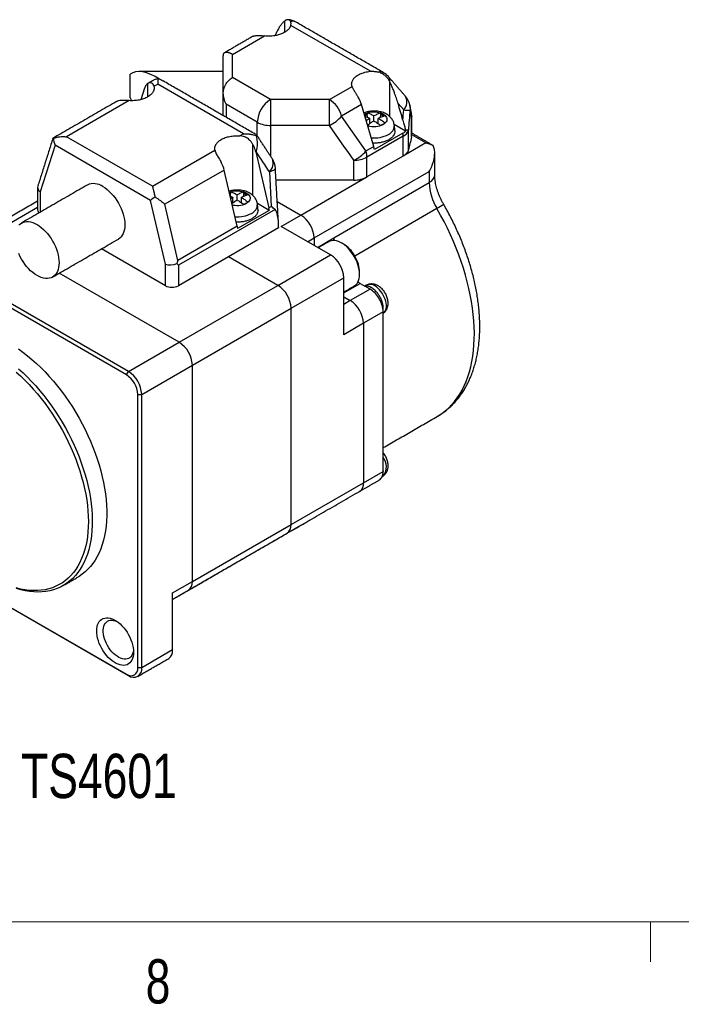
# Model space of a CAD drawing. Header units: millimetres. Extents: x 11 to 421, y 5 to 275.
# Tile 2 of 14: x 32 to 68, y 6 to 58. Entities that reach past the tile are written whole.
import ezdxf

# ---------------------------------------------------------------- set-up
doc = ezdxf.new("R2010")
doc.units = ezdxf.units.MM
doc.styles.add('SLDTEXTSTYLE0', font='TXT', dxfattribs={"width": 0.75})

msp = doc.modelspace()

# ---------------------------------------------------------------- linework, layer by layer
at = {"color": 7, "linetype": 'Continuous', "lineweight": 30}
for p, q in [((46.238, 58.364), (46.238, 57.76)), ((50.851, 55.666), (46.573, 58.135)), ((43.45, 56.577), (45.165, 57.567)), ((42.95, 54.51), (42.95, 56.444)), ((43.45, 55.326), (43.45, 56.577)), ((37.95, 54.232), (37.95, 55.504)), ((45.485, 54.151), (43.45, 55.326)), ((51.895, 53.235), (51.895, 55.098)), ((38.531, 54.152), (38.73, 54.781)), ((38.884, 55.003), (38.884, 54.289)), ((39.226, 54.863), (39.425, 54.978)), ((44.039, 52.315), (39.425, 54.978)), ((42.95, 53.282), (42.95, 54.51)), ((48.652, 54.151), (49.867, 54.853)), ((37.888, 54.091), (34.527, 52.15)), ((48.652, 54.151), (45.485, 54.151)), ((44.778, 52.927), (43.096, 53.898)), ((43.096, 53.898), (43.096, 53.197)), ((50.376, 53.878), (49.308, 53.262)), ((51.03, 51.628), (50.376, 53.878)), ((52.341, 53.935), (52.642, 53.588)), ((44.778, 52.195), (44.778, 52.927)), ((50.616, 51.388), (49.308, 53.262)), ((50.684, 53.344), (50.553, 53.269)), ((50.684, 53.43), (50.684, 53.344)), ((50.816, 52.848), (50.816, 53.139)), ((51.046, 53.006), (51.046, 53.272)), ((51.276, 52.847), (51.276, 53.139)), ((51.409, 53.344), (51.409, 53.43)), ((51.55, 53.263), (51.409, 53.344)), ((53.064, 52.146), (53.064, 53.167)), ((48.652, 52.757), (45.485, 52.757)), ((45.485, 52.757), (45.485, 51.111)), ((52.745, 52.45), (52.133, 52.803)), ((52.895, 51.439), (52.895, 52.505)), ((39.14, 49.487), (34.527, 52.15)), ((44.039, 52.315), (43.84, 52.2)), ((52.612, 52.176), (50.667, 51.053)), ((52.598, 52.342), (51.068, 51.459)), ((52.612, 51.109), (52.612, 52.176)), ((53.839, 51.818), (53.074, 52.26)), ((33.912, 51.689), (33.121, 49.185)), ((39.047, 48.724), (33.912, 51.689)), ((39.14, 49.487), (42.501, 51.428)), ((44.541, 48.99), (44.541, 51.737)), ((44.695, 51.338), (44.714, 51.349)), ((44.695, 51.338), (45.393, 48.321)), ((50.616, 51.388), (51.03, 51.628)), ((53.839, 51.818), (52.612, 51.109)), ((49.96, 49.818), (49.96, 50.884)), ((52.612, 51.109), (50.667, 49.987)), ((50.667, 49.987), (50.667, 51.053)), ((42.998, 50.358), (39.816, 48.521)), ((43.696, 47.341), (42.998, 50.358)), ((47.829, 46.715), (54.016, 50.287)), ((54.016, 50.287), (54.016, 49.684)), ((45.425, 50.259), (45.53, 48.4)), ((49.96, 49.818), (45.785, 49.818)), ((47.122, 47.94), (50.667, 49.987)), ((48.89, 46.724), (54.016, 49.684)), ((33.121, 49.185), (33.121, 48.099)), ((39.839, 45.307), (39.047, 48.724)), ((43.33, 49.099), (43.294, 49.078)), ((43.33, 49.185), (43.33, 49.099)), ((43.463, 48.602), (43.463, 48.894)), ((43.692, 48.761), (43.692, 49.026)), ((43.922, 48.602), (43.922, 48.894)), ((44.055, 49.099), (44.055, 49.185)), ((44.196, 49.017), (44.055, 49.099)), ((32.975, 48.346), (30.505, 46.92)), ((40.514, 45.505), (39.816, 48.521)), ((45.73, 48.238), (40.546, 45.246)), ((45.417, 48.19), (43.72, 47.21)), ((45.417, 48.19), (44.78, 48.558)), ((45.393, 48.321), (45.53, 48.4)), ((45.849, 48.675), (47.122, 47.94)), ((45.849, 48.675), (47.122, 47.94)), ((54.431, 48.289), (50.016, 45.74)), ((46.061, 47.328), (47.122, 47.94)), ((43.696, 47.341), (40.514, 45.505)), ((45.92, 47.246), (43.233, 45.695)), ((45.92, 47.267), (45.92, 47.246)), ((48.713, 45.797), (46.061, 47.328)), ((37.753, 39.347), (25.025, 46.695)), ((37.859, 39.531), (25.131, 46.879)), ((47.476, 46.511), (47.829, 46.715)), ((47.829, 46.715), (47.829, 46.307)), ((47.829, 46.715), (47.829, 46.307)), ((48.006, 46.205), (48.89, 46.715)), ((39.839, 44.144), (36.405, 46.126)), ((43.233, 45.695), (40.546, 44.144)), ((45.884, 44.164), (43.233, 45.695)), ((45.884, 44.164), (43.233, 45.695)), ((45.884, 44.164), (48.713, 45.797)), ((39.839, 44.144), (39.839, 45.307)), ((40.546, 45.246), (40.546, 44.144)), ((40.581, 41.103), (34.142, 44.82)), ((40.581, 41.103), (34.142, 44.82)), ((46.592, 42.94), (49.42, 44.572)), ((49.42, 41.51), (49.42, 44.572)), ((40.581, 41.103), (45.884, 44.164)), ((49.42, 43.756), (50.304, 44.266)), ((50.834, 43.96), (49.773, 43.347)), ((50.304, 44.266), (50.553, 44.122)), ((50.834, 43.96), (50.553, 44.122)), ((49.42, 43.552), (49.773, 43.347)), ((49.42, 43.552), (49.773, 43.347)), ((41.288, 39.878), (46.592, 42.94)), ((46.592, 31.304), (46.592, 42.94)), ((46.592, 31.304), (46.592, 42.94)), ((49.773, 43.347), (49.42, 43.143)), ((51.541, 42.735), (50.481, 42.123)), ((51.541, 34.202), (51.541, 42.735)), ((50.481, 42.123), (49.42, 41.51)), ((50.481, 42.123), (50.481, 33.549)), ((50.481, 42.123), (50.481, 33.549)), ((37.859, 39.531), (40.581, 41.103)), ((38.566, 38.306), (41.288, 39.878)), ((41.288, 28.242), (41.288, 39.878)), ((41.288, 28.242), (41.288, 39.878)), ((37.753, 39.347), (37.859, 39.531)), ((38.354, 38.306), (38.566, 38.306)), ((38.354, 23.609), (38.354, 38.306)), ((38.566, 23.609), (38.566, 38.306)), ((50.481, 33.549), (51.541, 34.161)), ((51.541, 34.202), (51.541, 34.161)), ((46.592, 31.304), (50.481, 33.549)), ((41.288, 28.242), (46.592, 31.304)), ((26.423, 29.802), (37.753, 23.262)), ((26.423, 29.802), (37.859, 23.2)), ((40.228, 27.63), (41.288, 28.242)), ((40.228, 24.568), (40.228, 27.63)), ((40.228, 24.568), (38.566, 23.609)), ((38.566, 23.609), (38.354, 23.609)), ((37.753, 23.262), (37.859, 23.2))]:
    msp.add_line(p, q, dxfattribs=at)
at = {"color": 7, "linetype": 'Continuous', "lineweight": 0}
for p, q in [((415.957, 9.959), (15.907, 9.959)), ((65.907, 9.959), (65.907, 7.805))]:
    msp.add_line(p, q, dxfattribs=at)
at = {"color": 7, "linetype": 'Continuous', "lineweight": 30, "flags": 128}
for points in [[(50.528, 53.357), (50.535, 53.361), (50.613, 53.403), (50.701, 53.438), (50.798, 53.464), (50.9, 53.481), (51.006, 53.49), (51.113, 53.489), (51.218, 53.478), (51.319, 53.458), (51.414, 53.43), (51.5, 53.393), (51.576, 53.35), (51.639, 53.3), (51.688, 53.245), (51.722, 53.187), (51.74, 53.126), (51.742, 53.065), (51.728, 53.004), (51.698, 52.945), (51.652, 52.889), (51.593, 52.838), (51.52, 52.792), (51.436, 52.754), (51.344, 52.724), (51.244, 52.702), (51.14, 52.689), (51.033, 52.685), (50.927, 52.691), (50.823, 52.706), (50.725, 52.731), (50.708, 52.736)], [(53.074, 53.246), (53.073, 53.234), (53.064, 53.167)], [(45.748, 50.464), (45.743, 50.436), (45.724, 50.405), (45.69, 50.374), (45.643, 50.343), (45.582, 50.314), (45.509, 50.285), (45.425, 50.259)], [(36.48, 49.472), (36.596, 49.398), (36.711, 49.312), (36.824, 49.214), (36.933, 49.106), (37.038, 48.988), (37.138, 48.861), (37.231, 48.727), (37.317, 48.587), (37.395, 48.443), (37.465, 48.295), (37.524, 48.146), (37.574, 47.996), (37.613, 47.847), (37.642, 47.7), (37.659, 47.557), (37.664, 47.42), (37.659, 47.289), (37.642, 47.166), (37.613, 47.052), (37.574, 46.949), (37.524, 46.856), (37.465, 46.775), (37.395, 46.708), (37.317, 46.653), (37.317, 46.653)], [(43.274, 49.165), (43.348, 49.192), (43.444, 49.219), (43.547, 49.236), (43.652, 49.244), (43.759, 49.243), (43.864, 49.233), (43.965, 49.213), (44.06, 49.185), (44.146, 49.148), (44.222, 49.105), (44.285, 49.055), (44.334, 49), (44.368, 48.942), (44.387, 48.881), (44.389, 48.819), (44.374, 48.758), (44.344, 48.699), (44.299, 48.643), (44.239, 48.592), (44.166, 48.547), (44.083, 48.509), (43.99, 48.478), (43.89, 48.456), (43.786, 48.444), (43.679, 48.44), (43.573, 48.446), (43.469, 48.461), (43.435, 48.468)], [(54.434, 37.111), (54.501, 37.15), (54.692, 37.277), (54.875, 37.417), (55.049, 37.57), (55.214, 37.737), (55.369, 37.917), (55.515, 38.11), (55.65, 38.315), (55.776, 38.532), (55.891, 38.761), (55.995, 39.001), (56.089, 39.252), (56.172, 39.513), (56.244, 39.785), (56.305, 40.066), (56.354, 40.356), (56.392, 40.655), (56.419, 40.962), (56.434, 41.276), (56.438, 41.598), (56.43, 41.926), (56.411, 42.26), (56.38, 42.6), (56.338, 42.944), (56.284, 43.293), (56.22, 43.645), (56.144, 44.001), (56.057, 44.359), (55.96, 44.719), (55.851, 45.08), (55.732, 45.442), (55.603, 45.804), (55.464, 46.165), (55.315, 46.525), (55.156, 46.884), (54.988, 47.24), (54.811, 47.593), (54.625, 47.943), (54.431, 48.289)], [(31.96, 47.391), (32.029, 47.459), (32.107, 47.513), (32.193, 47.554), (32.286, 47.58), (32.386, 47.591), (32.491, 47.588), (32.601, 47.57), (32.713, 47.538), (32.828, 47.491), (32.944, 47.431)], [(32.944, 47.431), (33.06, 47.357), (33.175, 47.271), (33.288, 47.173), (33.398, 47.065), (33.503, 46.947), (33.602, 46.82), (33.696, 46.686), (33.782, 46.546), (33.86, 46.402), (33.929, 46.254), (33.989, 46.105), (34.039, 45.954), (34.078, 45.806), (34.106, 45.659), (34.123, 45.516), (34.129, 45.379), (34.123, 45.248), (34.106, 45.125), (34.078, 45.011), (34.039, 44.908), (33.989, 44.815), (33.929, 44.734), (33.86, 44.667), (33.782, 44.612), (33.696, 44.572), (33.602, 44.546), (33.503, 44.534), (33.398, 44.538), (33.288, 44.556), (33.175, 44.588), (33.06, 44.635), (32.944, 44.695), (32.828, 44.769), (32.713, 44.855), (32.601, 44.952), (32.491, 45.061), (32.386, 45.179), (32.286, 45.305), (32.193, 45.439), (32.107, 45.579), (32.029, 45.724), (31.96, 45.871)], [(49.988, 44.129), (50.007, 44.14), (50.075, 44.194), (50.134, 44.26), (50.183, 44.339), (50.222, 44.43), (50.25, 44.53), (50.268, 44.641), (50.273, 44.759), (50.268, 44.883), (50.25, 45.013), (50.222, 45.147), (50.183, 45.282), (50.134, 45.418), (50.075, 45.553), (50.007, 45.685), (49.93, 45.812), (49.847, 45.934), (49.756, 46.049), (49.661, 46.155), (49.561, 46.252), (49.458, 46.337), (49.354, 46.411), (49.248, 46.471), (49.144, 46.519), (49.041, 46.552), (48.941, 46.571), (48.846, 46.575), (48.755, 46.564), (48.672, 46.539), (48.614, 46.511)], [(51.558, 42.673), (51.6, 42.71), (51.644, 42.768), (51.678, 42.838), (51.7, 42.919), (51.712, 43.01), (51.712, 43.107), (51.7, 43.211), (51.678, 43.318), (51.644, 43.427), (51.6, 43.536), (51.547, 43.642), (51.485, 43.745), (51.416, 43.841), (51.34, 43.929), (51.261, 44.008), (51.178, 44.076), (51.093, 44.131)], [(31.943, 40.749), (32.188, 40.571), (32.431, 40.381), (32.672, 40.18), (32.91, 39.967), (33.144, 39.744), (33.375, 39.51), (33.602, 39.266), (33.824, 39.013), (34.04, 38.751), (34.251, 38.481), (34.456, 38.204), (34.654, 37.919), (34.845, 37.629), (35.028, 37.332), (35.204, 37.03), (35.371, 36.724), (35.529, 36.414), (35.679, 36.101), (35.82, 35.786), (35.95, 35.469), (36.071, 35.15), (36.182, 34.832), (36.282, 34.513), (36.372, 34.196), (36.451, 33.88), (36.519, 33.567), (36.576, 33.257), (36.622, 32.951), (36.656, 32.649), (36.679, 32.352), (36.691, 32.06), (36.691, 31.775), (36.679, 31.497), (36.656, 31.227), (36.622, 30.964), (36.576, 30.711), (36.519, 30.466), (36.451, 30.231), (36.372, 30.007), (36.282, 29.793), (36.182, 29.591), (36.071, 29.4), (35.95, 29.221), (35.82, 29.055), (35.679, 28.902), (35.529, 28.762), (35.371, 28.635), (35.204, 28.522), (35.138, 28.483)], [(31.83, 39.506), (32.064, 39.293), (32.295, 39.069), (32.522, 38.835), (32.744, 38.591), (32.962, 38.339), (33.173, 38.078), (33.38, 37.808), (33.579, 37.532), (33.772, 37.249), (33.958, 36.96), (34.136, 36.665), (34.307, 36.365), (34.469, 36.061), (34.622, 35.754), (34.766, 35.444), (34.901, 35.132), (35.026, 34.818), (35.141, 34.504), (35.246, 34.189), (35.341, 33.875), (35.425, 33.563), (35.498, 33.252), (35.56, 32.944), (35.611, 32.64), (35.651, 32.339), (35.679, 32.043), (35.696, 31.752), (35.702, 31.468), (35.702, 31.468)], [(31.954, 39.679), (32.191, 39.463), (32.425, 39.237), (32.655, 39.001), (32.88, 38.755), (33.101, 38.499), (33.316, 38.235), (33.525, 37.964), (33.728, 37.684), (33.924, 37.398), (34.113, 37.106), (34.295, 36.808), (34.468, 36.505), (34.634, 36.198), (34.79, 35.887), (34.937, 35.574), (35.075, 35.258), (35.204, 34.94), (35.322, 34.622), (35.43, 34.303), (35.528, 33.985), (35.615, 33.668), (35.691, 33.353), (35.757, 33.04), (35.811, 32.731), (35.854, 32.426), (35.885, 32.125), (35.905, 31.829), (35.914, 31.539), (35.911, 31.256), (35.897, 30.98), (35.871, 30.711), (35.834, 30.451), (35.785, 30.199), (35.725, 29.957), (35.655, 29.725), (35.573, 29.503), (35.48, 29.293), (35.377, 29.093), (35.264, 28.905), (35.141, 28.73), (35.008, 28.567), (34.865, 28.417), (34.713, 28.28), (34.552, 28.156), (34.383, 28.047), (34.205, 27.951), (34.02, 27.87), (33.827, 27.803), (33.627, 27.751), (33.421, 27.714), (33.209, 27.691), (32.991, 27.683), (32.768, 27.69), (32.54, 27.711), (32.308, 27.748), (32.073, 27.799), (31.834, 27.864)], [(35.702, 31.468), (35.696, 31.19), (35.679, 30.919), (35.651, 30.656), (35.611, 30.401), (35.56, 30.156), (35.498, 29.92), (35.425, 29.693), (35.341, 29.478), (35.246, 29.273), (35.141, 29.08), (35.026, 28.898), (34.901, 28.729), (34.766, 28.572), (34.622, 28.429), (34.469, 28.298), (34.307, 28.181), (34.136, 28.078), (33.958, 27.989), (33.772, 27.915), (33.579, 27.854), (33.38, 27.809), (33.173, 27.778), (32.962, 27.761), (32.744, 27.76), (32.522, 27.773), (32.295, 27.8), (32.064, 27.843), (31.83, 27.9)], [(47.622, 31.56), (47.622, 31.56), (47.636, 31.569)], [(43.733, 29.315), (43.733, 29.315), (43.747, 29.324)], [(43.733, 29.315), (43.733, 29.315), (43.747, 29.324)], [(36.149, 25.591), (36.155, 25.711), (36.172, 25.823), (36.201, 25.926), (36.24, 26.018), (36.29, 26.098), (36.351, 26.166), (36.42, 26.22), (36.498, 26.26), (36.583, 26.286), (36.675, 26.297), (36.772, 26.293), (36.874, 26.273), (36.979, 26.24), (37.085, 26.192), (37.192, 26.13), (37.299, 26.055), (37.404, 25.968), (37.505, 25.87), (37.602, 25.761), (37.694, 25.645), (37.78, 25.52), (37.857, 25.39), (37.927, 25.256), (37.987, 25.119), (38.037, 24.98), (38.077, 24.843), (38.106, 24.707), (38.123, 24.575), (38.129, 24.448), (38.123, 24.327), (38.106, 24.215), (38.077, 24.113), (38.037, 24.02), (37.987, 23.94), (37.927, 23.872), (37.857, 23.818), (37.78, 23.778), (37.694, 23.752), (37.602, 23.741), (37.505, 23.746), (37.404, 23.765), (37.299, 23.799), (37.192, 23.847), (37.085, 23.909), (36.979, 23.983), (36.874, 24.071), (36.772, 24.169), (36.675, 24.277), (36.583, 24.394), (36.498, 24.518), (36.42, 24.648), (36.351, 24.782), (36.29, 24.919), (36.24, 25.058), (36.201, 25.196), (36.172, 25.331), (36.155, 25.464), (36.149, 25.591)], [(38.124, 24.557), (38.123, 24.544), (38.106, 24.444), (38.078, 24.354), (38.039, 24.275), (37.99, 24.207), (37.931, 24.153), (37.864, 24.111), (37.79, 24.085), (37.708, 24.072), (37.621, 24.075), (37.53, 24.092), (37.436, 24.123), (37.34, 24.169), (37.243, 24.228), (37.148, 24.299), (37.055, 24.382), (36.966, 24.475), (36.881, 24.578), (36.803, 24.688), (36.732, 24.804), (36.669, 24.924), (36.615, 25.048), (36.571, 25.172), (36.538, 25.296), (36.515, 25.417), (36.504, 25.534), (36.504, 25.645), (36.515, 25.749), (36.538, 25.844), (36.571, 25.929), (36.615, 26.003), (36.669, 26.064), (36.732, 26.112), (36.803, 26.146), (36.881, 26.166), (36.966, 26.171), (37.055, 26.161), (37.148, 26.137), (37.232, 26.104)]]:
    msp.add_lwpolyline(points, dxfattribs=at)
at = {"color": 7, "linetype": 'Continuous', "lineweight": 30}
for centre, radius, start, end in [((46.361, 57.441), 1, 60.002, 85.8865), ((51.373, 55.235), 0.405, 61.9968, 104.6808), ((51.064, 54.727), 1, 40.9022, 60.0027), ((46.314, 52.857), 1.537, 122.6055, 177.3945), ((47.813, 52.846), 1.552, 15.5298, 57.2542), ((52.183, 54.022), 0.632, 316.6489, 27.6822), ((51.987, 53.661), 1, 11.8692, 40.8915), ((52.857, 56.353), 2.774, 265.572, 272.4931), ((52.074, 53.246), 1, 360, 11.8692), ((45.457, 54.2), 1.443, 241.9598, 271.1441), ((47.851, 54.478), 1.898, 294.9616, 320.1318), ((51.597, 52.771), 0.543, 294.414, 359.1997), ((52.366, 52.674), 0.555, 296.2357, 342.3143), ((51.057, 53.74), 1.652, 264.3242, 297.5462), ((51.53, 52.172), 1.082, 0.2031, 9.0423), ((49.159, 52.605), 1.898, 294.9616, 320.1318), ((45.024, 50.719), 0.61, 311.0908, 22.7024), ((44.75, 50.408), 1, 3.2186, 33.116), ((49.989, 52.327), 1.443, 268.8559, 298.0402), ((53.806, 50.143), 0.505, 294.5251, 354.1548), ((35.989, 48.787), 0.842, 54.3824, 114.3071), ((56.901, 49.782), 2.886, 181.9585, 211.166), ((33.201, 48.242), 0.227, 184.171, 231.8132), ((44.243, 48.526), 0.543, 294.414, 359.1997), ((108.982, -45.946), 108.885, 119.8435, 120.06588), ((43.706, 49.487), 1.644, 265.5558, 297.5836), ((46.294, 46.646), 1.537, 2.6055, 57.3945), ((46.294, 46.646), 1.537, 2.6055, 57.3945), ((47.885, 44.503), 1.537, 2.6055, 57.3945), ((40.192, 44.826), 0.769, 242.6097, 297.3903), ((45.056, 42.87), 1.537, 2.6055, 57.3945), ((45.056, 42.87), 1.537, 2.6055, 57.3945), ((50.832, 43.761), 0.453, 54.7684, 109.2493), ((48.945, 42.053), 1.537, 2.6055, 57.3945), ((48.945, 42.053), 1.537, 2.6055, 57.3945), ((39.753, 39.808), 1.537, 2.6055, 57.3945), ((39.753, 39.808), 1.537, 2.6055, 57.3945), ((37.054, 38.25), 1.301, 2.4871, 57.5129), ((37.031, 38.237), 1.537, 2.6055, 57.3945), ((50.915, 34.415), 0.802, 323.3549, 38.6117), ((50.007, 33.488), 0.478, 303.9367, 7.3755), ((50.007, 33.488), 0.478, 303.9367, 7.3755), ((46.088, 31.256), 0.505, 305.8415, 5.4707), ((46.088, 31.256), 0.505, 305.8415, 5.4707), ((40.785, 28.194), 0.505, 305.8415, 5.4707), ((40.785, 28.194), 0.505, 305.8415, 5.4707), ((39.724, 24.52), 0.505, 305.8415, 5.4707), ((37.986, 23.552), 0.372, 231.2818, 8.729), ((38.135, 23.539), 0.437, 230.7967, 9.214)]:
    msp.add_arc(centre, radius, start, end, dxfattribs=at)
for centre, major_axis, ratio, start_param, end_param in [((39.319, 54.078), (1.399, -1.399), 0.517687, 1.918727, 3.102395), ((39.319, 54.078), (1.399, -1.399), 0.517687, 4.136184, 4.226779), ((34.266, 51.893), (-0.224, 0.577), 0.655598, 1.016369, 1.67154), ((33.475, 49.389), (0.497, -0.077), 0.655558, 3.040809, 4.027775), ((39.401, 48.928), (0.437, 0.324), 0.127751, 1.756388, 2.411559), ((44.854, 48.549), (1.025, -0.554), 0.198529, 0.663896, 0.963262), ((45.043, 45.196), (0.615, 3.081), 0.202977, 5.489253, 6.160175), ((40.192, 45.511), (0.499, 0.057), 0.485383, 3.871586, 5.2305)]:
    msp.add_ellipse(centre, major_axis=major_axis, ratio=ratio, start_param=start_param, end_param=end_param, dxfattribs=at)
for points, knots in [([(46.236, 58.363), (46.219, 58.347), (46.183, 58.314), (46.132, 58.261), (46.082, 58.203), (46.033, 58.141), (45.964, 58.044), (45.88, 57.906), (45.821, 57.78), (45.791, 57.717)], [0, 0, 0, 0, 0.095652, 0.19335, 0.293204, 0.395314, 0.499777, 0.747657, 1, 1, 1, 1]), ([(46.568, 58.342), (46.564, 58.35), (46.556, 58.366), (46.541, 58.387), (46.523, 58.404), (46.504, 58.418), (46.482, 58.429), (46.458, 58.436), (46.421, 58.441), (46.368, 58.436), (46.301, 58.412), (46.259, 58.38), (46.238, 58.364)], [0, 0, 0, 0, 0.0715004, 0.1426809, 0.2137244, 0.284815, 0.3561365, 0.4278706, 0.5001963, 0.6699701, 0.8356983, 1, 1, 1, 1]), ([(46.859, 58.303), (46.843, 58.313), (46.796, 58.344), (46.698, 58.36), (46.612, 58.348), (46.568, 58.342)], [0, 0, 0, 0, 0.1965006, 0.5982503, 1, 1, 1, 1]), ([(46.573, 58.135), (46.577, 58.148), (46.583, 58.173), (46.589, 58.21), (46.59, 58.25), (46.586, 58.295), (46.574, 58.325), (46.568, 58.342)], [0, 0, 0, 0, 0.156224, 0.32124, 0.495274, 0.72833, 1, 1, 1, 1]), ([(46.573, 58.135), (46.569, 58.12), (46.559, 58.09), (46.538, 58.045), (46.512, 58.002), (46.482, 57.96), (46.446, 57.918), (46.379, 57.852), (46.264, 57.767), (46.081, 57.676), (45.872, 57.608), (45.668, 57.571), (45.483, 57.555), (45.323, 57.554), (45.218, 57.563), (45.165, 57.567)], [0, 0, 0, 0, 0.042033, 0.083686, 0.125144, 0.166594, 0.208223, 0.250216, 0.375069, 0.500067, 0.62492, 0.749919, 0.833432, 0.916293, 1, 1, 1, 1]), ([(44.541, 57.544), (44.553, 57.55), (44.578, 57.561), (44.621, 57.573), (44.666, 57.582), (44.715, 57.588), (44.768, 57.592), (44.825, 57.593), (44.886, 57.591), (44.95, 57.588), (45.019, 57.582), (45.09, 57.575), (45.14, 57.57), (45.165, 57.567)], [0, 0, 0, 0, 0.0896315, 0.1781903, 0.2661188, 0.3538687, 0.4418945, 0.5306466, 0.6205643, 0.7120701, 0.8055652, 0.9014255, 1, 1, 1, 1]), ([(42.95, 56.444), (42.95, 56.462), (42.951, 56.494), (42.956, 56.539), (42.963, 56.579), (42.971, 56.613), (42.978, 56.634), (42.981, 56.643)], [0, 0, 0, 0, 0.253928, 0.480891, 0.68089, 0.853924, 1, 1, 1, 1]), ([(43.45, 56.577), (43.434, 56.586), (43.403, 56.603), (43.359, 56.624), (43.318, 56.64), (43.281, 56.652), (43.248, 56.662), (43.218, 56.669), (43.192, 56.673), (43.154, 56.679), (43.106, 56.681), (43.053, 56.675), (43.01, 56.662), (42.99, 56.649), (42.981, 56.643)], [0, 0, 0, 0, 0.080333, 0.155575, 0.225727, 0.290788, 0.350758, 0.405638, 0.455428, 0.500129, 0.629881, 0.75643, 0.879795, 1, 1, 1, 1]), ([(49.867, 54.853), (49.863, 54.868), (49.854, 54.899), (49.847, 54.944), (49.845, 54.99), (49.849, 55.036), (49.858, 55.082), (49.881, 55.157), (49.938, 55.261), (50.056, 55.382), (50.212, 55.487), (50.382, 55.563), (50.545, 55.614), (50.695, 55.647), (50.799, 55.66), (50.851, 55.666)], [0, 0, 0, 0, 0.042033, 0.083686, 0.125144, 0.166594, 0.208223, 0.250216, 0.375069, 0.500067, 0.62492, 0.749919, 0.833432, 0.916293, 1, 1, 1, 1]), ([(50.851, 55.666), (50.874, 55.668), (50.921, 55.671), (50.99, 55.67), (51.06, 55.665), (51.13, 55.656), (51.201, 55.644), (51.247, 55.633), (51.271, 55.627)], [0, 0, 0, 0, 0.164867, 0.329767, 0.495221, 0.661744, 0.82984, 1, 1, 1, 1]), ([(51.895, 55.098), (51.884, 55.119), (51.863, 55.16), (51.826, 55.219), (51.786, 55.277), (51.742, 55.332), (51.693, 55.384), (51.633, 55.441), (51.558, 55.499), (51.468, 55.553), (51.372, 55.598), (51.304, 55.617), (51.271, 55.627)], [0, 0, 0, 0, 0.082241, 0.164505, 0.247129, 0.330447, 0.414783, 0.50045, 0.625747, 0.750129, 0.874559, 1, 1, 1, 1]), ([(39.226, 54.863), (39.224, 54.875), (39.218, 54.898), (39.206, 54.93), (39.191, 54.957), (39.174, 54.982), (39.155, 55.002), (39.126, 55.027), (39.082, 55.048), (39.02, 55.055), (38.952, 55.043), (38.907, 55.016), (38.884, 55.003)], [0, 0, 0, 0, 0.070903, 0.139902, 0.207132, 0.272741, 0.336888, 0.399743, 0.543358, 0.685509, 0.842276, 1, 1, 1, 1]), ([(39.425, 55.269), (39.402, 55.263), (39.354, 55.25), (39.281, 55.223), (39.212, 55.192), (39.17, 55.168), (39.151, 55.157)], [0, 0, 0, 0, 0.247938, 0.510364, 0.787434, 1, 1, 1, 1]), ([(39.425, 55.269), (39.425, 55.262), (39.425, 55.248), (39.425, 55.222), (39.425, 55.19), (39.425, 55.146), (39.425, 55.079), (39.425, 55.016), (39.425, 54.978)], [0, 0, 0, 0, 0.112764, 0.233673, 0.362747, 0.500005, 0.707588, 1, 1, 1, 1]), ([(39.717, 55.143), (39.677, 55.167), (39.585, 55.221), (39.483, 55.252), (39.425, 55.269)], [0, 0, 0, 0, 0.43019, 1, 1, 1, 1]), ([(42.95, 54.512), (42.951, 54.534), (42.952, 54.576), (42.961, 54.638), (42.973, 54.698), (42.989, 54.756), (43.008, 54.811), (43.03, 54.863), (43.054, 54.912), (43.08, 54.959), (43.122, 55.027), (43.183, 55.108), (43.264, 55.19), (43.351, 55.265), (43.414, 55.304), (43.45, 55.326)], [0, 0, 0, 0, 0.061027, 0.120693, 0.179001, 0.235954, 0.291556, 0.345809, 0.398718, 0.450286, 0.500518, 0.635939, 0.750262, 0.854369, 1, 1, 1, 1]), ([(51.896, 55.095), (51.897, 55.139), (51.898, 55.226), (51.868, 55.322), (51.83, 55.363), (51.816, 55.378)], [0, 0, 0, 0, 0.389856, 0.779711, 1, 1, 1, 1]), ([(52.341, 53.935), (52.327, 53.984), (52.298, 54.082), (52.25, 54.228), (52.2, 54.374), (52.14, 54.537), (52.069, 54.716), (51.986, 54.909), (51.926, 55.034), (51.896, 55.095)], [0, 0, 0, 0, 0.1267252, 0.2522593, 0.3767314, 0.5002737, 0.6729671, 0.839385, 1, 1, 1, 1]), ([(39.226, 54.863), (39.229, 54.848), (39.235, 54.818), (39.236, 54.773), (39.234, 54.729), (39.226, 54.684), (39.212, 54.64), (39.194, 54.596), (39.165, 54.542), (39.121, 54.48), (39.034, 54.388), (38.891, 54.284), (38.712, 54.202), (38.553, 54.152), (38.426, 54.122), (38.295, 54.1), (38.161, 54.088), (38.024, 54.084), (37.934, 54.088), (37.888, 54.091)], [0, 0, 0, 0, 0.036137, 0.07189, 0.107407, 0.142842, 0.178349, 0.21408, 0.250186, 0.312638, 0.375216, 0.500043, 0.62487, 0.687322, 0.7499, 0.812763, 0.874854, 0.936993, 1, 1, 1, 1]), ([(38.884, 55.003), (38.873, 54.994), (38.85, 54.977), (38.819, 54.946), (38.792, 54.911), (38.768, 54.872), (38.747, 54.829), (38.736, 54.797), (38.73, 54.781)], [0, 0, 0, 0, 0.168158, 0.334529, 0.5, 0.665471, 0.831842, 1, 1, 1, 1]), ([(43.096, 53.898), (43.086, 53.922), (43.065, 53.969), (43.04, 54.036), (43.02, 54.097), (43.004, 54.15), (42.986, 54.22), (42.968, 54.308), (42.954, 54.413), (42.951, 54.48), (42.95, 54.512)], [0, 0, 0, 0, 0.127408, 0.241123, 0.341144, 0.427472, 0.500108, 0.682723, 0.849324, 1, 1, 1, 1]), ([(49.867, 54.853), (49.872, 54.839), (49.882, 54.812), (49.901, 54.77), (49.922, 54.726), (49.947, 54.681), (49.974, 54.634), (50.002, 54.587), (50.033, 54.539), (50.065, 54.489), (50.097, 54.438), (50.13, 54.386), (50.164, 54.333), (50.187, 54.297), (50.198, 54.278)], [0, 0, 0, 0, 0.090474, 0.178642, 0.264771, 0.349146, 0.432071, 0.513866, 0.594862, 0.675405, 0.755842, 0.836523, 0.917796, 1, 1, 1, 1]), ([(37.888, 54.091), (37.815, 54.096), (37.669, 54.106), (37.471, 54.107), (37.314, 54.088), (37.244, 54.051), (37.212, 54.034)], [0, 0, 0, 0, 0.264383, 0.528302, 0.789635, 1, 1, 1, 1]), ([(45.485, 54.151), (45.485, 54.076), (45.485, 53.979), (45.485, 53.758), (45.485, 53.633), (45.485, 53.375), (45.485, 53.242), (45.485, 52.986), (45.485, 52.864), (45.485, 52.757)], [0, 0, 0, 0, 0.25, 0.25, 0.5, 0.5, 0.75, 0.75, 1, 1, 1, 1]), ([(48.652, 52.757), (48.652, 52.864), (48.652, 52.986), (48.652, 53.242), (48.652, 53.375), (48.652, 53.633), (48.652, 53.758), (48.652, 53.979), (48.652, 54.076), (48.652, 54.151)], [0, 0, 0, 0, 0.25, 0.25, 0.5, 0.5, 0.75, 0.75, 1, 1, 1, 1]), ([(52.138, 52.764), (52.136, 52.782), (52.131, 52.833), (52.108, 52.915), (52.071, 53.006), (52.021, 53.091), (51.96, 53.171), (51.888, 53.245), (51.805, 53.312), (51.711, 53.371), (51.607, 53.423), (51.495, 53.466), (51.376, 53.498), (51.252, 53.521), (51.126, 53.532), (50.999, 53.534), (50.873, 53.525), (50.747, 53.505), (50.624, 53.475), (50.546, 53.445), (50.507, 53.43)], [0, 0, 0, 0, 0.028319, 0.078952, 0.129403, 0.180155, 0.231712, 0.284582, 0.339205, 0.395817, 0.454292, 0.514095, 0.574433, 0.634724, 0.694857, 0.754954, 0.81527, 0.876028, 0.937536, 1, 1, 1, 1]), ([(52.96, 53.865), (52.965, 53.849), (52.994, 53.758), (52.985, 53.661), (52.977, 53.582)], [0, 0, 0, 0, 0.1789855, 1, 1, 1, 1]), ([(53.064, 53.167), (53.072, 53.247), (53.081, 53.343), (53.052, 53.434), (53.047, 53.45)], [0, 0, 0, 0, 0.822073, 1, 1, 1, 1]), ([(50.557, 53.257), (50.583, 53.247), (50.669, 53.214), (50.756, 53.17), (50.816, 53.139)], [0, 0, 0, 0, 0.301051, 1, 1, 1, 1]), ([(50.816, 53.139), (50.756, 53.1), (50.692, 53.061), (50.63, 53.013), (50.628, 53.011)], [0, 0, 0, 0, 0.96613, 1, 1, 1, 1]), ([(51.046, 53.272), (51.016, 53.287), (50.955, 53.318), (50.864, 53.36), (50.774, 53.398), (50.714, 53.419), (50.684, 53.43)], [0, 0, 0, 0, 0.250176, 0.500008, 0.749836, 1, 1, 1, 1]), ([(50.701, 53.194), (50.697, 53.213), (50.686, 53.265), (50.685, 53.313), (50.684, 53.344)], [0, 0, 0, 0, 0.3548003, 1, 1, 1, 1]), ([(51.046, 53.006), (51.016, 52.987), (50.955, 52.948), (50.867, 52.886), (50.783, 52.824), (50.729, 52.782), (50.701, 52.76)], [0, 0, 0, 0, 0.262833, 0.525306, 0.760471, 1, 1, 1, 1]), ([(51.409, 53.43), (51.379, 53.419), (51.319, 53.398), (51.228, 53.36), (51.137, 53.318), (51.077, 53.287), (51.046, 53.272)], [0, 0, 0, 0, 0.250162, 0.499989, 0.749822, 1, 1, 1, 1]), ([(51.046, 53.006), (51.077, 52.987), (51.137, 52.948), (51.228, 52.884), (51.319, 52.818), (51.379, 52.77), (51.409, 52.746)], [0, 0, 0, 0, 0.250161, 0.499987, 0.74982, 1, 1, 1, 1]), ([(51.276, 53.139), (51.307, 53.155), (51.367, 53.186), (51.458, 53.227), (51.549, 53.265), (51.609, 53.287), (51.638, 53.298)], [0, 0, 0, 0, 0.250178, 0.500011, 0.749838, 1, 1, 1, 1]), ([(51.638, 52.879), (51.609, 52.903), (51.549, 52.95), (51.458, 53.017), (51.367, 53.08), (51.307, 53.119), (51.276, 53.139)], [0, 0, 0, 0, 0.250164, 0.499992, 0.749824, 1, 1, 1, 1]), ([(51.391, 53.194), (51.395, 53.213), (51.407, 53.265), (51.408, 53.313), (51.409, 53.344)], [0, 0, 0, 0, 0.3548034, 1, 1, 1, 1]), ([(51.409, 53.43), (51.428, 53.42), (51.466, 53.4), (51.504, 53.378), (51.524, 53.367)], [0, 0, 0, 0, 0.501288, 1, 1, 1, 1]), ([(51.524, 53.367), (51.543, 53.356), (51.581, 53.333), (51.619, 53.31), (51.638, 53.298)], [0, 0, 0, 0, 0.498687, 1, 1, 1, 1]), ([(52.601, 53.042), (52.614, 52.996), (52.639, 52.909), (52.671, 52.786), (52.697, 52.679), (52.718, 52.586), (52.73, 52.53), (52.735, 52.504)], [0, 0, 0, 0, 0.254904, 0.482356, 0.682355, 0.854903, 1, 1, 1, 1]), ([(51.638, 52.879), (51.619, 52.869), (51.581, 52.849), (51.524, 52.816), (51.466, 52.782), (51.428, 52.758), (51.409, 52.746)], [0, 0, 0, 0, 0.25066, 0.500004, 0.749319, 1, 1, 1, 1]), ([(52.164, 52.491), (52.167, 52.478), (52.179, 52.422), (52.155, 52.323), (52.092, 52.201), (51.989, 52.087), (51.891, 52.024), (51.842, 51.992)], [0, 0, 0, 0, 0.0729945, 0.3047459, 0.5364973, 0.7682486, 1, 1, 1, 1]), ([(52.598, 52.342), (52.612, 52.35), (52.64, 52.367), (52.678, 52.393), (52.713, 52.421), (52.734, 52.44), (52.745, 52.45)], [0, 0, 0, 0, 0.250217, 0.499685, 0.749312, 1, 1, 1, 1]), ([(52.895, 52.505), (52.892, 52.505), (52.887, 52.504), (52.874, 52.503), (52.859, 52.503), (52.834, 52.502), (52.796, 52.502), (52.755, 52.503), (52.735, 52.504)], [0, 0, 0, 0, 0.1381335, 0.2673932, 0.3879392, 0.5001093, 0.7613697, 1, 1, 1, 1]), ([(52.735, 52.504), (52.737, 52.495), (52.741, 52.477), (52.743, 52.459), (52.745, 52.45)], [0, 0, 0, 0, 0.512306, 1, 1, 1, 1]), ([(33.799, 52.061), (33.798, 52.064), (33.798, 52.074), (33.815, 52.072), (33.827, 52.071)], [0, 0, 0, 0, 0.329024, 1, 1, 1, 1]), ([(33.827, 52.071), (33.845, 52.078), (33.882, 52.092), (33.943, 52.109), (34.01, 52.126), (34.083, 52.139), (34.183, 52.153), (34.331, 52.163), (34.455, 52.155), (34.527, 52.15)], [0, 0, 0, 0, 0.087535, 0.181223, 0.281164, 0.387441, 0.500122, 0.706894, 1, 1, 1, 1]), ([(42.501, 51.428), (42.499, 51.443), (42.493, 51.473), (42.491, 51.518), (42.494, 51.563), (42.502, 51.607), (42.515, 51.651), (42.534, 51.695), (42.562, 51.749), (42.607, 51.811), (42.694, 51.903), (42.836, 52.007), (43.016, 52.089), (43.175, 52.139), (43.302, 52.169), (43.433, 52.191), (43.567, 52.203), (43.704, 52.207), (43.794, 52.203), (43.84, 52.2)], [0, 0, 0, 0, 0.036137, 0.07189, 0.107407, 0.142842, 0.178349, 0.21408, 0.250186, 0.312638, 0.375216, 0.500043, 0.62487, 0.687322, 0.7499, 0.812763, 0.874854, 0.936993, 1, 1, 1, 1]), ([(44.541, 51.737), (44.53, 51.757), (44.508, 51.795), (44.471, 51.85), (44.43, 51.903), (44.374, 51.965), (44.298, 52.033), (44.199, 52.099), (44.089, 52.15), (43.969, 52.186), (43.884, 52.195), (43.84, 52.2)], [0, 0, 0, 0, 0.075694, 0.150829, 0.225751, 0.300814, 0.435859, 0.571961, 0.707763, 0.849926, 1, 1, 1, 1]), ([(44.039, 52.315), (44.068, 52.315), (44.123, 52.314), (44.202, 52.31), (44.27, 52.304), (44.329, 52.298), (44.426, 52.285), (44.555, 52.262), (44.663, 52.23), (44.714, 52.216)], [0, 0, 0, 0, 0.127183, 0.240788, 0.340816, 0.427266, 0.50014, 0.766381, 1, 1, 1, 1]), ([(44.714, 52.216), (44.718, 52.219), (44.725, 52.226), (44.733, 52.235), (44.74, 52.241), (44.744, 52.244), (44.746, 52.246), (44.746, 52.245), (44.745, 52.245)], [0, 0, 0, 0, 0.178506, 0.365818, 0.561991, 0.76707, 0.981098, 1, 1, 1, 1]), ([(44.714, 52.216), (44.72, 52.197), (44.73, 52.157), (44.744, 52.094), (44.754, 52.026), (44.762, 51.953), (44.767, 51.876), (44.769, 51.78), (44.764, 51.66), (44.748, 51.511), (44.726, 51.405), (44.714, 51.349)], [0, 0, 0, 0, 0.0741876, 0.1519984, 0.2334663, 0.3186208, 0.4074876, 0.5000895, 0.6452929, 0.8119235, 1, 1, 1, 1]), ([(51.842, 51.992), (51.787, 51.964), (51.677, 51.907), (51.479, 51.847), (51.267, 51.811), (51.097, 51.797), (51.001, 51.804), (50.979, 51.805)], [0, 0, 0, 0, 0.23211, 0.464221, 0.696331, 0.928441, 1, 1, 1, 1]), ([(42.501, 51.428), (42.504, 51.415), (42.51, 51.392), (42.522, 51.354), (42.537, 51.315), (42.554, 51.276), (42.573, 51.236), (42.602, 51.179), (42.646, 51.1), (42.708, 50.993), (42.776, 50.879), (42.821, 50.798), (42.844, 50.757)], [0, 0, 0, 0, 0.0709029, 0.1399008, 0.2071305, 0.2727395, 0.3368865, 0.3997415, 0.5433531, 0.6855011, 0.8422719, 1, 1, 1, 1]), ([(44.695, 51.338), (44.689, 51.36), (44.678, 51.405), (44.657, 51.472), (44.633, 51.539), (44.606, 51.605), (44.575, 51.672), (44.552, 51.715), (44.541, 51.737)], [0, 0, 0, 0, 0.168158, 0.334529, 0.5, 0.665471, 0.831842, 1, 1, 1, 1]), ([(50.667, 51.053), (50.667, 51.071), (50.667, 51.105), (50.662, 51.159), (50.655, 51.214), (50.645, 51.271), (50.633, 51.329), (50.622, 51.368), (50.616, 51.388)], [0, 0, 0, 0, 0.1650113, 0.3291066, 0.4935185, 0.6594233, 0.8279178, 1, 1, 1, 1]), ([(52.895, 51.439), (52.892, 51.426), (52.885, 51.402), (52.87, 51.365), (52.851, 51.33), (52.828, 51.295), (52.795, 51.253), (52.749, 51.206), (52.686, 51.155), (52.637, 51.125), (52.612, 51.109)], [0, 0, 0, 0, 0.100505, 0.200344, 0.299936, 0.399706, 0.500074, 0.666758, 0.832746, 1, 1, 1, 1]), ([(53.839, 51.818), (53.865, 51.813), (53.913, 51.803), (53.982, 51.784), (54.044, 51.763), (54.1, 51.741), (54.149, 51.72), (54.192, 51.698), (54.218, 51.684), (54.23, 51.677)], [0, 0, 0, 0, 0.1875662, 0.3602211, 0.517968, 0.6608112, 0.7887573, 0.9018156, 1, 1, 1, 1]), ([(54.016, 50.287), (54.032, 50.315), (54.062, 50.368), (54.1, 50.445), (54.132, 50.514), (54.158, 50.574), (54.197, 50.674), (54.242, 50.81), (54.286, 50.994), (54.309, 51.172), (54.311, 51.334), (54.295, 51.468), (54.27, 51.58), (54.243, 51.645), (54.23, 51.677)], [0, 0, 0, 0, 0.063641, 0.120489, 0.170545, 0.213808, 0.250281, 0.383856, 0.500598, 0.632215, 0.750608, 0.838909, 0.921887, 1, 1, 1, 1]), ([(49.96, 49.818), (50.091, 49.818), (50.222, 49.833), (50.464, 49.891), (50.575, 49.934), (50.667, 49.987)], [0, 0, 0, 0, 0.5, 0.5, 1, 1, 1, 1]), ([(54.797, 48.5), (54.783, 48.525), (54.739, 48.601), (54.673, 48.73), (54.599, 48.884), (54.534, 49.04), (54.477, 49.194), (54.428, 49.347), (54.387, 49.495), (54.355, 49.639), (54.332, 49.776), (54.317, 49.906), (54.31, 50.011), (54.309, 50.07), (54.309, 50.092)], [0, 0, 0, 0, 0.046977, 0.139041, 0.230994, 0.322699, 0.414044, 0.504919, 0.595219, 0.684847, 0.773719, 0.861773, 0.948977, 1, 1, 1, 1]), ([(39.14, 49.487), (39.144, 49.475), (39.151, 49.451), (39.162, 49.412), (39.173, 49.366), (39.188, 49.308), (39.207, 49.229), (39.23, 49.133), (39.254, 49.028), (39.271, 48.957), (39.28, 48.923)], [0, 0, 0, 0, 0.083319, 0.166674, 0.250066, 0.369004, 0.500114, 0.684248, 0.850749, 1, 1, 1, 1]), ([(44.784, 48.518), (44.782, 48.537), (44.778, 48.588), (44.754, 48.669), (44.717, 48.761), (44.667, 48.846), (44.606, 48.926), (44.534, 48.999), (44.451, 49.066), (44.357, 49.126), (44.253, 49.178), (44.141, 49.22), (44.022, 49.253), (43.898, 49.275), (43.772, 49.287), (43.646, 49.288), (43.519, 49.28), (43.394, 49.259), (43.307, 49.24), (43.264, 49.224), (43.261, 49.223)], [0, 0, 0, 0, 0.030019, 0.083691, 0.13717, 0.190968, 0.24562, 0.301663, 0.359564, 0.419575, 0.481559, 0.544952, 0.608911, 0.672821, 0.736563, 0.800267, 0.864203, 0.928608, 0.993808, 1, 1, 1, 1]), ([(39.28, 48.923), (39.297, 48.911), (39.334, 48.885), (39.39, 48.846), (39.449, 48.804), (39.509, 48.76), (39.588, 48.703), (39.696, 48.622), (39.771, 48.559), (39.816, 48.521)], [0, 0, 0, 0, 0.087536, 0.181224, 0.281165, 0.387441, 0.500122, 0.706894, 1, 1, 1, 1]), ([(43.692, 49.026), (43.662, 49.042), (43.601, 49.073), (43.51, 49.114), (43.42, 49.152), (43.36, 49.174), (43.33, 49.185)], [0, 0, 0, 0, 0.250178, 0.500011, 0.749838, 1, 1, 1, 1]), ([(43.347, 48.949), (43.343, 48.968), (43.332, 49.02), (43.331, 49.068), (43.33, 49.099)], [0, 0, 0, 0, 0.354803, 1, 1, 1, 1]), ([(43.413, 48.564), (43.445, 48.589), (43.538, 48.661), (43.632, 48.722), (43.692, 48.761)], [0, 0, 0, 0, 0.350295, 1, 1, 1, 1]), ([(44.055, 49.185), (44.025, 49.174), (43.965, 49.152), (43.874, 49.114), (43.784, 49.073), (43.723, 49.042), (43.692, 49.026)], [0, 0, 0, 0, 0.250164, 0.499992, 0.749824, 1, 1, 1, 1]), ([(43.692, 48.761), (43.723, 48.741), (43.784, 48.702), (43.874, 48.639), (43.965, 48.572), (44.025, 48.525), (44.055, 48.501)], [0, 0, 0, 0, 0.250174, 0.500005, 0.749834, 1, 1, 1, 1]), ([(43.922, 48.894), (43.953, 48.909), (44.013, 48.94), (44.104, 48.982), (44.195, 49.02), (44.255, 49.041), (44.285, 49.052)], [0, 0, 0, 0, 0.250161, 0.499987, 0.74982, 1, 1, 1, 1]), ([(43.922, 48.894), (43.936, 48.885), (43.967, 48.865), (44.027, 48.825), (44.101, 48.774), (44.192, 48.707), (44.252, 48.66), (44.285, 48.634)], [0, 0, 0, 0, 0.115115, 0.250182, 0.500011, 0.723847, 1, 1, 1, 1]), ([(44.037, 48.949), (44.041, 48.968), (44.053, 49.02), (44.054, 49.068), (44.055, 49.099)], [0, 0, 0, 0, 0.3548, 1, 1, 1, 1]), ([(44.055, 49.185), (44.074, 49.175), (44.112, 49.154), (44.17, 49.122), (44.227, 49.088), (44.265, 49.064), (44.285, 49.052)], [0, 0, 0, 0, 0.25066, 0.500004, 0.749319, 1, 1, 1, 1]), ([(44.811, 48.246), (44.813, 48.232), (44.825, 48.177), (44.801, 48.078), (44.739, 47.956), (44.634, 47.843), (44.493, 47.744), (44.321, 47.662), (44.126, 47.601), (43.913, 47.566), (43.75, 47.552), (43.661, 47.558), (43.646, 47.559)], [0, 0, 0, 0, 0.0369396, 0.1542195, 0.2714995, 0.3887794, 0.5060594, 0.6233393, 0.7406193, 0.8578992, 0.9751791, 1, 1, 1, 1]), ([(44.17, 48.571), (44.151, 48.559), (44.112, 48.537), (44.074, 48.513), (44.055, 48.501)], [0, 0, 0, 0, 0.498713, 1, 1, 1, 1]), ([(44.285, 48.634), (44.265, 48.624), (44.227, 48.603), (44.189, 48.582), (44.17, 48.571)], [0, 0, 0, 0, 0.501287, 1, 1, 1, 1]), ([(45.417, 48.19), (45.414, 48.212), (45.408, 48.255), (45.398, 48.299), (45.393, 48.321)], [0, 0, 0, 0, 0.499952, 1, 1, 1, 1]), ([(54.432, 37.111), (54.442, 37.116), (54.52, 37.159), (54.662, 37.251), (54.855, 37.389), (55.04, 37.539), (55.217, 37.701), (55.385, 37.875), (55.544, 38.06), (55.694, 38.256), (55.836, 38.463), (55.967, 38.681), (56.089, 38.91), (56.202, 39.149), (56.304, 39.398), (56.395, 39.657), (56.476, 39.925), (56.546, 40.202), (56.605, 40.487), (56.653, 40.78), (56.689, 41.08), (56.715, 41.386), (56.729, 41.699), (56.732, 42.017), (56.725, 42.34), (56.706, 42.667), (56.676, 42.998), (56.635, 43.332), (56.584, 43.669), (56.522, 44.009), (56.45, 44.35), (56.368, 44.693), (56.276, 45.036), (56.173, 45.38), (56.062, 45.724), (55.941, 46.067), (55.81, 46.41), (55.671, 46.751), (55.523, 47.09), (55.366, 47.426), (55.201, 47.76), (55.028, 48.09), (54.891, 48.336), (54.813, 48.472), (54.797, 48.5)], [0, 0, 0, 0, 0.003112, 0.026269, 0.04942, 0.072598, 0.095838, 0.119174, 0.142634, 0.166245, 0.190026, 0.213992, 0.23815, 0.262502, 0.287041, 0.311755, 0.336629, 0.361643, 0.386775, 0.412002, 0.437304, 0.462659, 0.488051, 0.513463, 0.538883, 0.564298, 0.589702, 0.615088, 0.640455, 0.665798, 0.691118, 0.716414, 0.741687, 0.766938, 0.792167, 0.817378, 0.842571, 0.867749, 0.892914, 0.918069, 0.943215, 0.968356, 0.993493, 1, 1, 1, 1]), ([(43.696, 47.341), (43.701, 47.319), (43.711, 47.275), (43.717, 47.232), (43.72, 47.21)], [0, 0, 0, 0, 0.500048, 1, 1, 1, 1]), ([(50.273, 44.881), (50.273, 45.012), (50.251, 45.156), (50.164, 45.448), (50.1, 45.596), (49.939, 45.874), (49.843, 46.003), (49.634, 46.225), (49.52, 46.316), (49.407, 46.381)], [0, 0, 0, 0, 0.25, 0.25, 0.5, 0.5, 0.75, 0.75, 1, 1, 1, 1]), ([(50.905, 44.041), (50.889, 44.05), (50.858, 44.067), (50.812, 44.088), (50.766, 44.105), (50.706, 44.121), (50.633, 44.132), (50.58, 44.125), (50.553, 44.122)], [0, 0, 0, 0, 0.125475, 0.250214, 0.374886, 0.500164, 0.749687, 1, 1, 1, 1]), ([(51.269, 44.138), (51.249, 44.149), (51.2, 44.175), (51.12, 44.207), (51.03, 44.23), (50.94, 44.239), (50.852, 44.236), (50.766, 44.221), (50.712, 44.2), (50.685, 44.189)], [0, 0, 0, 0, 0.110489, 0.269749, 0.423002, 0.571064, 0.715202, 0.856707, 1, 1, 1, 1]), ([(51.535, 42.843), (51.525, 42.947), (51.498, 43.057), (51.418, 43.276), (51.365, 43.385), (51.237, 43.589), (51.163, 43.683), (51.004, 43.844), (50.919, 43.911), (50.834, 43.96)], [0, 0, 0, 0, 0.25, 0.25, 0.5, 0.5, 0.75, 0.75, 1, 1, 1, 1]), ([(51.535, 42.843), (51.537, 42.86), (51.541, 42.892), (51.542, 42.944), (51.54, 42.997), (51.535, 43.052), (51.527, 43.108), (51.507, 43.203), (51.467, 43.34), (51.388, 43.514), (51.288, 43.68), (51.183, 43.811), (51.084, 43.911), (50.995, 43.985), (50.935, 44.022), (50.905, 44.041)], [0, 0, 0, 0, 0.042087, 0.08374, 0.125168, 0.166586, 0.208209, 0.250246, 0.37507, 0.500076, 0.6249, 0.749907, 0.833436, 0.916229, 1, 1, 1, 1]), ([(51.56, 42.675), (51.582, 42.692), (51.626, 42.728), (51.682, 42.793), (51.729, 42.868), (51.765, 42.949), (51.791, 43.036), (51.805, 43.13), (51.809, 43.229), (51.8, 43.332), (51.779, 43.438), (51.747, 43.545), (51.704, 43.649), (51.651, 43.749), (51.588, 43.844), (51.518, 43.933), (51.438, 44.015), (51.355, 44.084), (51.296, 44.121), (51.269, 44.138)], [0, 0, 0, 0, 0.048857, 0.101279, 0.153706, 0.2068, 0.261235, 0.317618, 0.376306, 0.437157, 0.499471, 0.56221, 0.624859, 0.687425, 0.750178, 0.81343, 0.877555, 0.94292, 1, 1, 1, 1]), ([(51.558, 33.938), (51.573, 33.949), (51.611, 33.977), (51.663, 34.033), (51.714, 34.105), (51.754, 34.184), (51.783, 34.269), (51.802, 34.361), (51.809, 34.458), (51.804, 34.56), (51.787, 34.666), (51.759, 34.772), (51.719, 34.877), (51.669, 34.979), (51.611, 35.077), (51.564, 35.136), (51.541, 35.166)], [0, 0, 0, 0, 0.040675, 0.106947, 0.172954, 0.23952, 0.307494, 0.377689, 0.450694, 0.526572, 0.604649, 0.683703, 0.76275, 0.841642, 0.920633, 1, 1, 1, 1]), ([(51.334, 33.703), (51.334, 33.703), (51.37, 33.717), (51.425, 33.774), (51.492, 33.875), (51.533, 34.006), (51.539, 34.109), (51.541, 34.161)], [0, 0, 0, 0, 0.000103, 0.250077, 0.500052, 0.750026, 1, 1, 1, 1])]:
    msp.add_open_spline(points, degree=3, knots=knots, dxfattribs=at)
for points, degree in [([(46.238, 58.364), (46.237, 58.363), (46.237, 58.363), (46.236, 58.363)], 3), ([(51.564, 55.593), (46.859, 58.308)], 1), ([(45.791, 57.717), (45.773, 57.674), (45.754, 57.631), (45.735, 57.588)], 3), ([(44.518, 57.532), (42.997, 56.654)], 1), ([(44.541, 57.544), (44.52, 57.529)], 1), ([(42.95, 55.653), (38.41, 55.653)], 1), ([(39.151, 55.158), (38.904, 55.015)], 1), ([(44.746, 52.245), (39.719, 55.147)], 1), ([(52.743, 54.315), (51.819, 55.381)], 1), ([(51.895, 55.098), (51.895, 55.097), (51.896, 55.096), (51.896, 55.095)], 3), ([(42.95, 54.51), (42.95, 54.511), (42.95, 54.511), (42.95, 54.512)], 3), ([(37.21, 54.038), (33.801, 52.069)], 1), ([(50.376, 53.878), (50.337, 54.014), (50.275, 54.152), (50.198, 54.278)], 3), ([(52.601, 53.042), (52.514, 53.34), (52.428, 53.638), (52.341, 53.935)], 3), ([(52.601, 53.042), (52.615, 53.224), (52.629, 53.406), (52.642, 53.588)], 3), ([(52.977, 53.582), (52.95, 53.223), (52.923, 52.864), (52.895, 52.505)], 3), ([(53.052, 53.452), (52.965, 53.866)], 1), ([(53.064, 53.167), (53.035, 53.306), (53.006, 53.444), (52.977, 53.582)], 3), ([(50.532, 53.342), (50.684, 53.43)], 1), ([(53.074, 52.223), (53.074, 53.246)], 1), ([(49.96, 50.884), (49.524, 51.509), (49.088, 52.133), (48.652, 52.757)], 3), ([(50.832, 52.86), (50.816, 52.889)], 1), ([(51.26, 52.86), (51.276, 52.889)], 1), ([(52.169, 52.489), (52.14, 52.762)], 1), ([(33.795, 52.062), (32.985, 49.498)], 1), ([(45.587, 50.955), (44.746, 52.245)], 1), ([(53.064, 52.146), (53.008, 51.91), (52.952, 51.675), (52.895, 51.439)], 3), ([(53.064, 52.146), (53.069, 52.225)], 1), ([(54.232, 51.676), (53.074, 52.345)], 1), ([(45.425, 50.259), (45.188, 50.622), (44.951, 50.986), (44.714, 51.349)], 3), ([(51.068, 51.459), (51.06, 51.514), (51.047, 51.57), (51.03, 51.628)], 3), ([(54.309, 50.092), (54.309, 51.273)], 1), ([(42.998, 50.358), (42.967, 50.491), (42.914, 50.628), (42.844, 50.757)], 3), ([(45.913, 47.543), (45.748, 50.464)], 1), ([(35.642, 49.554), (32.107, 47.513)], 1), ([(32.975, 49.433), (32.975, 48.226)], 1), ([(32.975, 48.684), (30.005, 46.969)], 1), ([(43.276, 49.155), (43.33, 49.185)], 1), ([(43.321, 48.962), (43.463, 48.894)], 1), ([(43.463, 48.894), (43.354, 48.82)], 1), ([(43.479, 48.614), (43.463, 48.644)], 1), ([(43.906, 48.614), (43.922, 48.644)], 1), ([(44.815, 48.244), (44.786, 48.517)], 1), ([(33.782, 44.612), (37.317, 46.653)], 1), ([(48.89, 46.724), (48.89, 46.721), (48.89, 46.718), (48.89, 46.715)], 3), ([(48.896, 46.57), (48.89, 46.715)], 1), ([(48.89, 46.715), (48.896, 46.57)], 1), ([(48.614, 46.511), (48.045, 46.183)], 1), ([(49.409, 46.38), (49.301, 46.443)], 1), ([(40.463, 45.329), (40.483, 45.387), (40.5, 45.445), (40.514, 45.505)], 3), ([(40.463, 45.329), (40.493, 45.3), (40.521, 45.272), (40.546, 45.246)], 3), ([(50.273, 44.759), (50.273, 44.883)], 1), ([(49.42, 43.801), (49.988, 44.129)], 1), ([(50.181, 44.349), (50.304, 44.266)], 1), ([(50.683, 44.189), (50.544, 44.127)], 1), ([(51.541, 42.735), (51.541, 42.77), (51.539, 42.806), (51.535, 42.843)], 3), ([(51.541, 42.661), (51.558, 42.673)], 1), ([(51.541, 35.441), (54.434, 37.111)], 1), ([(51.489, 33.886), (51.558, 33.936)], 1), ([(50.273, 33.091), (51.336, 33.704)], 1), ([(46.384, 30.846), (50.273, 33.091)], 1), ([(43.733, 29.315), (47.622, 31.56)], 1), ([(41.081, 27.784), (46.384, 30.846)], 1), ([(40.228, 27.291), (43.733, 29.315)], 1), ([(34.361, 28.034), (35.138, 28.483)], 1), ([(40.228, 27.292), (41.081, 27.784)], 1), ([(38.359, 23.151), (40.02, 24.11)], 1)]:
    msp.add_open_spline(points, degree=degree, dxfattribs=at)

# ---------------------------------------------------------------- texts
at = {"color": 7, "linetype": 'Continuous', "lineweight": 0, "attachment_point": 1, "style": 'SLDTEXTSTYLE0'}
for s, insert, char_height in [('TS4601', (32.09, 18.99), 2.3813), ('8', (38.78, 7.949), 2.381)]:
    msp.add_mtext(s, dxfattribs=dict(at, insert=insert, char_height=char_height))

doc.saveas('drawing.dxf')
